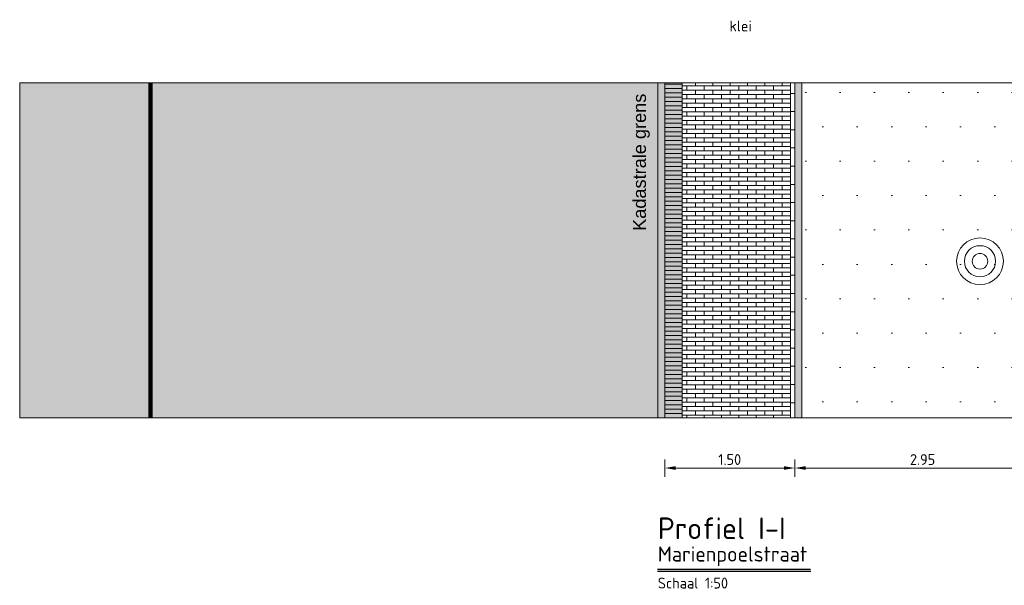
# Model space of a CAD drawing. Header units: metres. Extents: x 92403 to 95147, y 464428 to 465602.
# Tile 11 of 256: x 92421.37 to 92432.73, y 464961.99 to 464968.52. Entities that reach past the tile are written whole.
import ezdxf

# ---------------------------------------------------------------- set-up
doc = ezdxf.new("R2010")
doc.units = ezdxf.units.M
doc.linetypes.add('XX-PROJECTGRENS', pattern=[18, 12, -3, 0, -3])
doc.layers.get('0').update_dxf_attribs({"linetype": 'CONTINUOUS'})
doc.layers.get('Defpoints').update_dxf_attribs({"linetype": 'CONTINUOUS'})
for name, color, linetype, lineweight in [('B-RO-VH-VERHARDING_STRAATBAKSTEEN-G', 252, 'CONTINUOUS', 5), ('B-WE-GR-BOOM-S', 251, 'CONTINUOUS', 18), ('B-WE-GW-GROND-T25', 7, 'CONTINUOUS', 25), ('N-WE-VH-AANPIJLING-T25', 7, 'CONTINUOUS', 25), ('N-WE-VH-DREMPEL_ASFALT-M', 7, 'CONTINUOUS', 18), ('X-XX-AL-M', 7, 'CONTINUOUS', 18), ('X-XX-AL-RMB - profiel', 7, 'CONTINUOUS', 9), ('X-XX-AL-VERWIJZING-T35', 7, 'CONTINUOUS', 35), ('X-XX-AL-VERWIJZING-T50', 7, 'CONTINUOUS', 50)]:
    doc.layers.add(name, color=color, linetype=linetype, lineweight=lineweight)
doc.layers.add('N-RO-VH-VERHARDING_STRAATBAKSTEEN-A', color=7, linetype='CONTINUOUS', lineweight=18, true_color=0xaa7a7a)
doc.styles.add('Leiden', font='isocp.shx')
doc.styles.add('NLCS-ISO-M10000-T35', font='NLCS-ISO.ttf', dxfattribs={"height": 35})
doc.styles.add('NLCS-ISO-M10000-T50', font='NLCS-ISO.ttf', dxfattribs={"height": 50})
doc.styles.add('NLCS-ISO-M50-T25', font='NLCS-ISO.ttf', dxfattribs={"height": 0.125})
doc.styles.add('NLCS_10_25', font='NLCS-ISO.ttf', dxfattribs={"height": 0.025})
doc.dimstyles.new('NLCS-M50-T25-PIJL_L2_H1', dxfattribs={"dimscale": 0.05, "dimtxt": 2.5, "dimasz": 2.5, "dimexe": 2, "dimexo": 2, "dimgap": 0.7, "dimtad": 1, "dimzin": 0, "dimdsep": 46, "dimtxsty": 'NLCS-ISO-M50-T25', "dimcen": 2.5, "dimdle": 2, "dimclrd": 256, "dimclre": 256, "dimclrt": 256, "dimadec": 1, "dimazin": 0, "dimtfac": 1, "dimtdec": 3, "dimtofl": 0, "dimtmove": 0, "dimatfit": 3, "dimfxl": 2, "dimfxlon": 1, "dimtfillclr": 256, "dimtolj": 1, "dimtzin": 0, "dimlwd": -1, "dimlwe": -1, "dimarcsym": 0})

# ---------------------------------------------------------------- blocks, each defined once
blk = doc.blocks.new('*D185')
at = {"layer": 'Defpoints', "color": 0, "transparency": 16777216}
for p in [(92428.814, 464964.796), (92430.314, 464964.796), (92430.314, 464963.341)]:
    blk.add_point(p, dxfattribs=at)
at = {"layer": 'X-XX-AL-M', "transparency": 16777216}
for p, q in [((92428.814, 464963.441), (92428.814, 464963.241)), ((92430.314, 464963.441), (92430.314, 464963.241)), ((92428.939, 464963.341), (92430.189, 464963.341))]:
    blk.add_line(p, q, dxfattribs=at)
for points in [[(92428.939, 464963.362), (92428.939, 464963.32), (92428.814, 464963.341)], [(92430.189, 464963.362), (92430.189, 464963.32), (92430.314, 464963.341)]]:
    blk.add_solid(points, dxfattribs=at)
at = {"layer": 'X-XX-AL-M', "transparency": 16777216, "insert": (92429.564, 464963.439), "char_height": 0.125, "attachment_point": 5, "style": 'NLCS-ISO-M50-T25'}
blk.add_mtext('\\A1;1.50', dxfattribs=at)
blk = doc.blocks.new('*D186')
at = {"layer": 'Defpoints', "color": 0, "transparency": 16777216}
for p in [(92430.314, 464964.796), (92433.264, 464964.796), (92430.314, 464963.341)]:
    blk.add_point(p, dxfattribs=at)
at = {"layer": 'X-XX-AL-M', "transparency": 16777216}
for p, q in [((92430.314, 464963.441), (92430.314, 464963.241)), ((92433.264, 464963.441), (92433.264, 464963.241)), ((92433.139, 464963.341), (92430.439, 464963.341))]:
    blk.add_line(p, q, dxfattribs=at)
for points in [[(92430.439, 464963.362), (92430.439, 464963.32), (92430.314, 464963.341)], [(92433.139, 464963.362), (92433.139, 464963.32), (92433.264, 464963.341)]]:
    blk.add_solid(points, dxfattribs=at)
at = {"layer": 'X-XX-AL-M', "transparency": 16777216, "insert": (92431.789, 464963.439), "char_height": 0.125, "attachment_point": 5, "rotation": 0, "style": 'NLCS-ISO-M50-T25'}
blk.add_mtext('\\A1;2.95', dxfattribs=at)
blk = doc.blocks.new('Q_BOOM')
for radius in [0.27, 0.18, 0.09]:
    blk.add_circle((0, 0), radius)

msp = doc.modelspace()

# ---------------------------------------------------------------- hatches: boundary and pattern name
at = {"layer": 'B-RO-VH-VERHARDING_STRAATBAKSTEEN-G', "ltscale": 0.1, "true_color": 0x794e4e}
h = msp.add_hatch(dxfattribs=at)
h.set_pattern_fill('KF-HALFSTEENS', color=27)
h.set_pattern_definition([(0, (-83.78476, -222.86481), (0.105, 0.105), [0.105, -0.105]), (90, (-83.78476, -222.86481), (-0.105, 6e-18), [])])
h.paths.add_polyline_path([(92430.314004, 464967.787689), (92430.264004, 464967.787689), (92430.264004, 464963.921874), (92430.314004, 464963.921874), (92430.314004, 464966.500811), (92430.314004, 464966.650811)])
at = {"layer": 'N-RO-VH-VERHARDING_STRAATBAKSTEEN-A', "ltscale": 0.1, "true_color": 0x97695e}
h = msp.add_hatch(dxfattribs=at)
h.set_pattern_fill('WF-HALFSTEENS', color=35, angle=90)
h.set_pattern_definition([(180, (94012.46924, 463817.901306), (-6e-18, -0.05), []), (90, (94012.46924, 463817.90131), (-0.1, 0.05), [0.05, -0.05])])
h.paths.add_polyline_path([(92430.264004, 464967.787689), (92429.014004, 464967.787687), (92429.014004, 464967.771874), (92429.014004, 464967.721874), (92429.014004, 464967.671874), (92429.014004, 464967.621874), (92429.014004, 464967.571874), (92429.014004, 464967.521874), (92429.014004, 464967.471874), (92429.014004, 464967.421874), (92429.014004, 464967.371874), (92429.014004, 464967.321874), (92429.014004, 464967.271874), (92429.014004, 464967.221874), (92429.014004, 464967.171874), (92429.014004, 464967.121874), (92429.014004, 464967.071874), (92429.014004, 464967.021874), (92429.014004, 464966.971874), (92429.014004, 464966.921874), (92429.014004, 464966.871874), (92429.014004, 464966.821874), (92429.014004, 464966.771874), (92429.014004, 464966.721874), (92429.014004, 464966.671874), (92429.014004, 464966.621874), (92429.014004, 464966.571874), (92429.014004, 464966.521874), (92429.014004, 464966.471874), (92429.014004, 464966.421874), (92429.014004, 464966.371874), (92429.014004, 464966.321874), (92429.014004, 464966.271874), (92429.014004, 464966.221874), (92429.014004, 464966.171874), (92429.014004, 464966.121874), (92429.014004, 464966.071874), (92429.014004, 464966.021874), (92429.014004, 464965.971874), (92429.014004, 464965.921874), (92429.014004, 464965.871874), (92429.014004, 464965.821874), (92429.014004, 464965.771874), (92429.014004, 464965.721874), (92429.014004, 464965.671874), (92429.014004, 464965.621874), (92429.014004, 464965.571874), (92429.014004, 464965.521874), (92429.014004, 464965.471874), (92429.014004, 464965.421874), (92429.014004, 464965.371874), (92429.014004, 464965.321874), (92429.014004, 464965.271874), (92429.014004, 464965.221874), (92429.014004, 464965.171874), (92429.014004, 464965.121874), (92429.014004, 464965.071874), (92429.014004, 464965.021874), (92429.014004, 464964.971874), (92429.014004, 464964.921874), (92429.014004, 464964.871874), (92429.014004, 464964.821874), (92429.014004, 464964.771874), (92429.014004, 464964.721874), (92429.014004, 464964.671874), (92429.014004, 464964.621874), (92429.014004, 464964.571874), (92429.014004, 464964.521874), (92429.014004, 464964.471874), (92429.014004, 464964.421874), (92429.014004, 464964.371874), (92429.014004, 464964.321874), (92429.014004, 464964.271874), (92429.014004, 464964.221874), (92429.014004, 464964.171874), (92429.014004, 464964.121874), (92429.014004, 464964.071874), (92429.014004, 464964.021874), (92429.014004, 464963.971874), (92429.014004, 464963.921874), (92430.264004, 464963.921874)])
at = {"layer": 'X-XX-AL-RMB - profiel', "true_color": 0x9e9e9e}
h = msp.add_hatch(color=253, dxfattribs=at)
h.dxf.hatch_style = 1
h.paths.add_polyline_path([(92422.881476, 464967.787674), (92421.381476, 464967.787674), (92421.381476, 464963.921874), (92422.881476, 464963.921874)])
at = {"layer": 'X-XX-AL-RMB - profiel', "true_color": 0xcfc9ba, "transparency": 33554636}
h = msp.add_hatch(color=9, dxfattribs=at)
h.dxf.hatch_style = 1
h.paths.add_polyline_path([(92428.734004, 464967.787674), (92422.900094, 464967.787674), (92422.900094, 464963.921874), (92428.734004, 464963.921874)])
at = {"layer": 'X-XX-AL-RMB - profiel', "true_color": 0xb0b0b0}
h = msp.add_hatch(color=253, dxfattribs=at)
h.dxf.hatch_style = 1
h.paths.add_polyline_path([(92428.814004, 464967.787674), (92428.814004, 464963.921874), (92428.734004, 464963.921874), (92428.734004, 464967.787674)])
at = {"layer": 'X-XX-AL-RMB - profiel', "true_color": 0xccaea8}
h = msp.add_hatch(color=253, dxfattribs=at)
h.dxf.hatch_style = 1
h.paths.add_polyline_path([(92429.014004, 464967.787687), (92429.014004, 464963.921874), (92428.814004, 464963.921874), (92428.814004, 464967.787687)])
at = {"layer": 'X-XX-AL-RMB - profiel', "true_color": 0xb0b0b0}
h = msp.add_hatch(color=253, dxfattribs=at)
h.dxf.hatch_style = 1
h.paths.add_polyline_path([(92430.394004, 464967.787689), (92430.394004, 464963.921889), (92430.314004, 464963.921889), (92430.314002, 464967.787689)])
at = {"layer": 'X-XX-AL-RMB - profiel', "true_color": 0x1a4a17, "transparency": 33554687}
h = msp.add_hatch(dxfattribs=at)
h.set_pattern_fill('AGR-GRAS_SPORTVELD', color=99, scale=0.5, pattern_type=2)
h.set_pattern_definition([(0, (-138.8673, -163.87096), (0.1984375, 0.396875), [0, -0.396875])])
h.paths.add_polyline_path([(92433.114004, 464967.787475), (92430.394004, 464967.787689), (92430.394004, 464963.921889), (92433.114004, 464963.921675), (92433.120837, 464965.450944)])

# ---------------------------------------------------------------- linework, layer by layer
at = {"layer": 'N-RO-VH-VERHARDING_STRAATBAKSTEEN-A', "color": 25, "ltscale": 0.1, "true_color": 0x955f5f, "flags": 128}
msp.add_lwpolyline([(92428.814004, 464967.787687), (92428.814004, 464967.771874), (92429.014004, 464967.771874), (92429.014004, 464967.787687)], dxfattribs=at)
for points in [[(92429.014004, 464967.721874), (92429.014004, 464967.771874), (92428.814004, 464967.771874), (92428.814004, 464967.721874)], [(92429.014004, 464967.671874), (92429.014004, 464967.721874), (92428.814004, 464967.721874), (92428.814004, 464967.671874)], [(92429.014004, 464967.621874), (92429.014004, 464967.671874), (92428.814004, 464967.671874), (92428.814004, 464967.621874)], [(92429.014004, 464967.571874), (92429.014004, 464967.621874), (92428.814004, 464967.621874), (92428.814004, 464967.571874)], [(92429.014004, 464967.521874), (92429.014004, 464967.571874), (92428.814004, 464967.571874), (92428.814004, 464967.521874)], [(92429.014004, 464967.471874), (92429.014004, 464967.521874), (92428.814004, 464967.521874), (92428.814004, 464967.471874)], [(92429.014004, 464967.421874), (92429.014004, 464967.471874), (92428.814004, 464967.471874), (92428.814004, 464967.421874)], [(92429.014004, 464967.371874), (92429.014004, 464967.421874), (92428.814004, 464967.421874), (92428.814004, 464967.371874)], [(92429.014004, 464967.321874), (92429.014004, 464967.371874), (92428.814004, 464967.371874), (92428.814004, 464967.321874)], [(92429.014004, 464967.271874), (92429.014004, 464967.321874), (92428.814004, 464967.321874), (92428.814004, 464967.271874)], [(92429.014004, 464967.221874), (92429.014004, 464967.271874), (92428.814004, 464967.271874), (92428.814004, 464967.221874)], [(92429.014004, 464967.171874), (92429.014004, 464967.221874), (92428.814004, 464967.221874), (92428.814004, 464967.171874)], [(92429.014004, 464967.121874), (92429.014004, 464967.171874), (92428.814004, 464967.171874), (92428.814004, 464967.121874)], [(92429.014004, 464967.071874), (92429.014004, 464967.121874), (92428.814004, 464967.121874), (92428.814004, 464967.071874)], [(92429.014004, 464967.021874), (92429.014004, 464967.071874), (92428.814004, 464967.071874), (92428.814004, 464967.021874)], [(92429.014004, 464966.971874), (92429.014004, 464967.021874), (92428.814004, 464967.021874), (92428.814004, 464966.971874)], [(92429.014004, 464966.921874), (92429.014004, 464966.971874), (92428.814004, 464966.971874), (92428.814004, 464966.921874)], [(92429.014004, 464966.871874), (92429.014004, 464966.921874), (92428.814004, 464966.921874), (92428.814004, 464966.871874)], [(92429.014004, 464966.821874), (92429.014004, 464966.871874), (92428.814004, 464966.871874), (92428.814004, 464966.821874)], [(92429.014004, 464966.771874), (92429.014004, 464966.821874), (92428.814004, 464966.821874), (92428.814004, 464966.771874)], [(92429.014004, 464966.721874), (92429.014004, 464966.771874), (92428.814004, 464966.771874), (92428.814004, 464966.721874)], [(92429.014004, 464966.671874), (92429.014004, 464966.721874), (92428.814004, 464966.721874), (92428.814004, 464966.671874)], [(92429.014004, 464966.621874), (92429.014004, 464966.671874), (92428.814004, 464966.671874), (92428.814004, 464966.621874)], [(92429.014004, 464966.571874), (92429.014004, 464966.621874), (92428.814004, 464966.621874), (92428.814004, 464966.571874)], [(92429.014004, 464966.521874), (92429.014004, 464966.571874), (92428.814004, 464966.571874), (92428.814004, 464966.521874)], [(92429.014004, 464966.471874), (92429.014004, 464966.521874), (92428.814004, 464966.521874), (92428.814004, 464966.471874)], [(92429.014004, 464966.421874), (92429.014004, 464966.471874), (92428.814004, 464966.471874), (92428.814004, 464966.421874)], [(92429.014004, 464966.371874), (92429.014004, 464966.421874), (92428.814004, 464966.421874), (92428.814004, 464966.371874)], [(92429.014004, 464966.321874), (92429.014004, 464966.371874), (92428.814004, 464966.371874), (92428.814004, 464966.321874)], [(92429.014004, 464966.271874), (92429.014004, 464966.321874), (92428.814004, 464966.321874), (92428.814004, 464966.271874)], [(92429.014004, 464966.221874), (92429.014004, 464966.271874), (92428.814004, 464966.271874), (92428.814004, 464966.221874)], [(92429.014004, 464966.171874), (92429.014004, 464966.221874), (92428.814004, 464966.221874), (92428.814004, 464966.171874)], [(92429.014004, 464966.121874), (92429.014004, 464966.171874), (92428.814004, 464966.171874), (92428.814004, 464966.121874)], [(92429.014004, 464966.071874), (92429.014004, 464966.121874), (92428.814004, 464966.121874), (92428.814004, 464966.071874)], [(92429.014004, 464966.021874), (92429.014004, 464966.071874), (92428.814004, 464966.071874), (92428.814004, 464966.021874)], [(92429.014004, 464965.971874), (92429.014004, 464966.021874), (92428.814004, 464966.021874), (92428.814004, 464965.971874)], [(92429.014004, 464965.921874), (92429.014004, 464965.971874), (92428.814004, 464965.971874), (92428.814004, 464965.921874)], [(92429.014004, 464965.871874), (92429.014004, 464965.921874), (92428.814004, 464965.921874), (92428.814004, 464965.871874)], [(92429.014004, 464965.821874), (92429.014004, 464965.871874), (92428.814004, 464965.871874), (92428.814004, 464965.821874)], [(92429.014004, 464965.771874), (92429.014004, 464965.821874), (92428.814004, 464965.821874), (92428.814004, 464965.771874)], [(92429.014004, 464965.721874), (92429.014004, 464965.771874), (92428.814004, 464965.771874), (92428.814004, 464965.721874)], [(92429.014004, 464965.671874), (92429.014004, 464965.721874), (92428.814004, 464965.721874), (92428.814004, 464965.671874)], [(92429.014004, 464965.621874), (92429.014004, 464965.671874), (92428.814004, 464965.671874), (92428.814004, 464965.621874)], [(92429.014004, 464965.571874), (92429.014004, 464965.621874), (92428.814004, 464965.621874), (92428.814004, 464965.571874)], [(92429.014004, 464965.521874), (92429.014004, 464965.571874), (92428.814004, 464965.571874), (92428.814004, 464965.521874)], [(92429.014004, 464965.471874), (92429.014004, 464965.521874), (92428.814004, 464965.521874), (92428.814004, 464965.471874)], [(92429.014004, 464965.421874), (92429.014004, 464965.471874), (92428.814004, 464965.471874), (92428.814004, 464965.421874)], [(92429.014004, 464965.371874), (92429.014004, 464965.421874), (92428.814004, 464965.421874), (92428.814004, 464965.371874)], [(92429.014004, 464965.321874), (92429.014004, 464965.371874), (92428.814004, 464965.371874), (92428.814004, 464965.321874)], [(92429.014004, 464965.271874), (92429.014004, 464965.321874), (92428.814004, 464965.321874), (92428.814004, 464965.271874)], [(92429.014004, 464965.221874), (92429.014004, 464965.271874), (92428.814004, 464965.271874), (92428.814004, 464965.221874)], [(92429.014004, 464965.171874), (92429.014004, 464965.221874), (92428.814004, 464965.221874), (92428.814004, 464965.171874)], [(92429.014004, 464965.121874), (92429.014004, 464965.171874), (92428.814004, 464965.171874), (92428.814004, 464965.121874)], [(92429.014004, 464965.071874), (92429.014004, 464965.121874), (92428.814004, 464965.121874), (92428.814004, 464965.071874)], [(92429.014004, 464965.021874), (92429.014004, 464965.071874), (92428.814004, 464965.071874), (92428.814004, 464965.021874)], [(92429.014004, 464964.971874), (92429.014004, 464965.021874), (92428.814004, 464965.021874), (92428.814004, 464964.971874)], [(92429.014004, 464964.921874), (92429.014004, 464964.971874), (92428.814004, 464964.971874), (92428.814004, 464964.921874)], [(92429.014004, 464964.871874), (92429.014004, 464964.921874), (92428.814004, 464964.921874), (92428.814004, 464964.871874)], [(92429.014004, 464964.821874), (92429.014004, 464964.871874), (92428.814004, 464964.871874), (92428.814004, 464964.821874)], [(92429.014004, 464964.771874), (92429.014004, 464964.821874), (92428.814004, 464964.821874), (92428.814004, 464964.771874)], [(92429.014004, 464964.721874), (92429.014004, 464964.771874), (92428.814004, 464964.771874), (92428.814004, 464964.721874)], [(92429.014004, 464964.671874), (92429.014004, 464964.721874), (92428.814004, 464964.721874), (92428.814004, 464964.671874)], [(92429.014004, 464964.621874), (92429.014004, 464964.671874), (92428.814004, 464964.671874), (92428.814004, 464964.621874)], [(92429.014004, 464964.571874), (92429.014004, 464964.621874), (92428.814004, 464964.621874), (92428.814004, 464964.571874)], [(92429.014004, 464964.521874), (92429.014004, 464964.571874), (92428.814004, 464964.571874), (92428.814004, 464964.521874)], [(92429.014004, 464964.471874), (92429.014004, 464964.521874), (92428.814004, 464964.521874), (92428.814004, 464964.471874)], [(92429.014004, 464964.421874), (92429.014004, 464964.471874), (92428.814004, 464964.471874), (92428.814004, 464964.421874)], [(92429.014004, 464964.371874), (92429.014004, 464964.421874), (92428.814004, 464964.421874), (92428.814004, 464964.371874)], [(92429.014004, 464964.321874), (92429.014004, 464964.371874), (92428.814004, 464964.371874), (92428.814004, 464964.321874)], [(92429.014004, 464964.271874), (92429.014004, 464964.321874), (92428.814004, 464964.321874), (92428.814004, 464964.271874)], [(92429.014004, 464964.221874), (92429.014004, 464964.271874), (92428.814004, 464964.271874), (92428.814004, 464964.221874)], [(92429.014004, 464964.171874), (92429.014004, 464964.221874), (92428.814004, 464964.221874), (92428.814004, 464964.171874)], [(92429.014004, 464964.121874), (92429.014004, 464964.171874), (92428.814004, 464964.171874), (92428.814004, 464964.121874)], [(92429.014004, 464964.071874), (92429.014004, 464964.121874), (92428.814004, 464964.121874), (92428.814004, 464964.071874)], [(92429.014004, 464964.021874), (92429.014004, 464964.071874), (92428.814004, 464964.071874), (92428.814004, 464964.021874)], [(92429.014004, 464963.971874), (92429.014004, 464964.021874), (92428.814004, 464964.021874), (92428.814004, 464963.971874)], [(92429.014004, 464963.921874), (92429.014004, 464963.971874), (92428.814004, 464963.971874), (92428.814004, 464963.921874)]]:
    msp.add_lwpolyline(points, close=True, dxfattribs=at)
at = {"layer": 'N-WE-VH-AANPIJLING-T25'}
for p, q in [((92428.731129, 464962.174831), (92430.496857, 464962.174831)), ((92428.731129, 464962.149831), (92430.499936, 464962.149831))]:
    msp.add_line(p, q, dxfattribs=at)
at = {"layer": 'X-XX-AL-RMB - profiel'}
msp.add_lwpolyline([(92443.704004, 464967.787712), (92421.372167, 464967.787674), (92421.372167, 464963.921874), (92443.704004, 464963.921874)], close=True, dxfattribs=at)
at = {"layer": 'X-XX-AL-RMB - profiel', "const_width": 0.05, "flags": 128}
msp.add_lwpolyline([(92422.881476, 464963.921874), (92422.881476, 464967.787674)], dxfattribs=at)
at = {"layer": 'X-XX-AL-RMB - profiel', "color": 150, "linetype": 'XX-PROJECTGRENS', "true_color": 0x0078f0, "flags": 128}
for points in [[(92428.734004, 464963.921887), (92428.734004, 464967.787686)], [(92428.734004, 464963.921874), (92428.734004, 464967.787674)]]:
    msp.add_lwpolyline(points, dxfattribs=at)
at = {"layer": 'X-XX-AL-RMB - profiel', "flags": 128}
for points in [[(92428.814004, 464967.787674), (92428.814004, 464963.921874), (92428.734004, 464963.921874), (92428.734004, 464967.787674)], [(92430.394004, 464967.787689), (92430.394004, 464963.921889), (92430.314004, 464963.921889), (92430.314002, 464967.787689)]]:
    msp.add_lwpolyline(points, close=True, dxfattribs=at)
msp.add_lwpolyline([(92428.814004, 464963.921874), (92428.814004, 464967.787687)], dxfattribs=at)
at = {"layer": 'X-XX-AL-RMB - profiel', "color": 27, "true_color": 0x794e4e}
for points in [[(92430.264004, 464967.787689), (92430.264004, 464963.921874)], [(92430.314004, 464967.787689), (92430.314004, 464966.650811)]]:
    msp.add_lwpolyline(points, dxfattribs=at)
at = {"layer": 'X-XX-AL-RMB - profiel'}
for points in [[(92430.314004, 464963.921874), (92430.314004, 464967.787689)], [(92430.394004, 464963.921874), (92430.394004, 464967.787689)]]:
    msp.add_lwpolyline(points, dxfattribs=at)

# ---------------------------------------------------------------- block references
at = {"layer": 'B-WE-GR-BOOM-S', "rotation": 268.889290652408}
msp.add_blockref('Q_BOOM', (92432.451372, 464965.727451), dxfattribs=at)

# ---------------------------------------------------------------- texts
at = {"layer": 'B-WE-GW-GROND-T25', "insert": (92429.560578, 464968.50501), "char_height": 0.125, "attachment_point": 1, "style": 'NLCS-ISO-M50-T25'}
msp.add_mtext_dynamic_manual_height_columns('klei', width=0.93506957, gutter_width=0.9, heights=[0], dxfattribs=at)
at = {"layer": 'N-WE-VH-DREMPEL_ASFALT-M', "insert": (92428.733897, 464961.950421), "char_height": 0.125, "attachment_point": 7, "style": 'NLCS_10_25'}
msp.add_mtext('Schaal 1:50', dxfattribs=at)
at = {"layer": 'X-XX-AL-RMB - profiel', "linetype": 'Continuous', "ltscale": 1, "insert": (92428.447454, 464970.077626), "char_height": 0.15, "attachment_point": 3, "rotation": 90, "style": 'Leiden'}
msp.add_mtext_dynamic_manual_height_columns('\\pxql;{\\fArial|b0|i0|c0|p34;\\C0;Kadastrale grens}', width=3.99958028, gutter_width=6.25, heights=[5.650079], dxfattribs=at)
at = {"layer": 'X-XX-AL-VERWIJZING-T35', "insert": (92428.734004, 464962.207984), "char_height": 0.175, "width": 6.49043, "attachment_point": 7, "style": 'NLCS-ISO-M10000-T35'}
msp.add_mtext('Marienpoelstraat', dxfattribs=at)
at = {"layer": 'X-XX-AL-VERWIJZING-T50', "insert": (92428.734004, 464962.52029), "char_height": 0.25, "width": 6.49043, "attachment_point": 7, "style": 'NLCS-ISO-M10000-T50'}
msp.add_mtext('Profiel I-I', dxfattribs=at)

# ---------------------------------------------------------------- dimensions: what is measured, and where the dimension line sits
at = {"layer": 'X-XX-AL-M'}
for p1, distance, picture, middle in [((92428.814004, 464964.79648), -1.455174, '*D185', (92429.564004, 464963.438806)), ((92433.264004, 464964.79648), 1.455174, '*D186', (92431.789004, 464963.438806))]:
    dim = msp.add_aligned_dim(p1=p1, p2=(92430.314004, 464964.79648), distance=distance, dimstyle='NLCS-M50-T25-PIJL_L2_H1', dxfattribs=at)
    dim.commit()
    dim.dimension.update_dxf_attribs({"geometry": picture, "text_midpoint": middle})

doc.saveas('drawing.dxf')
